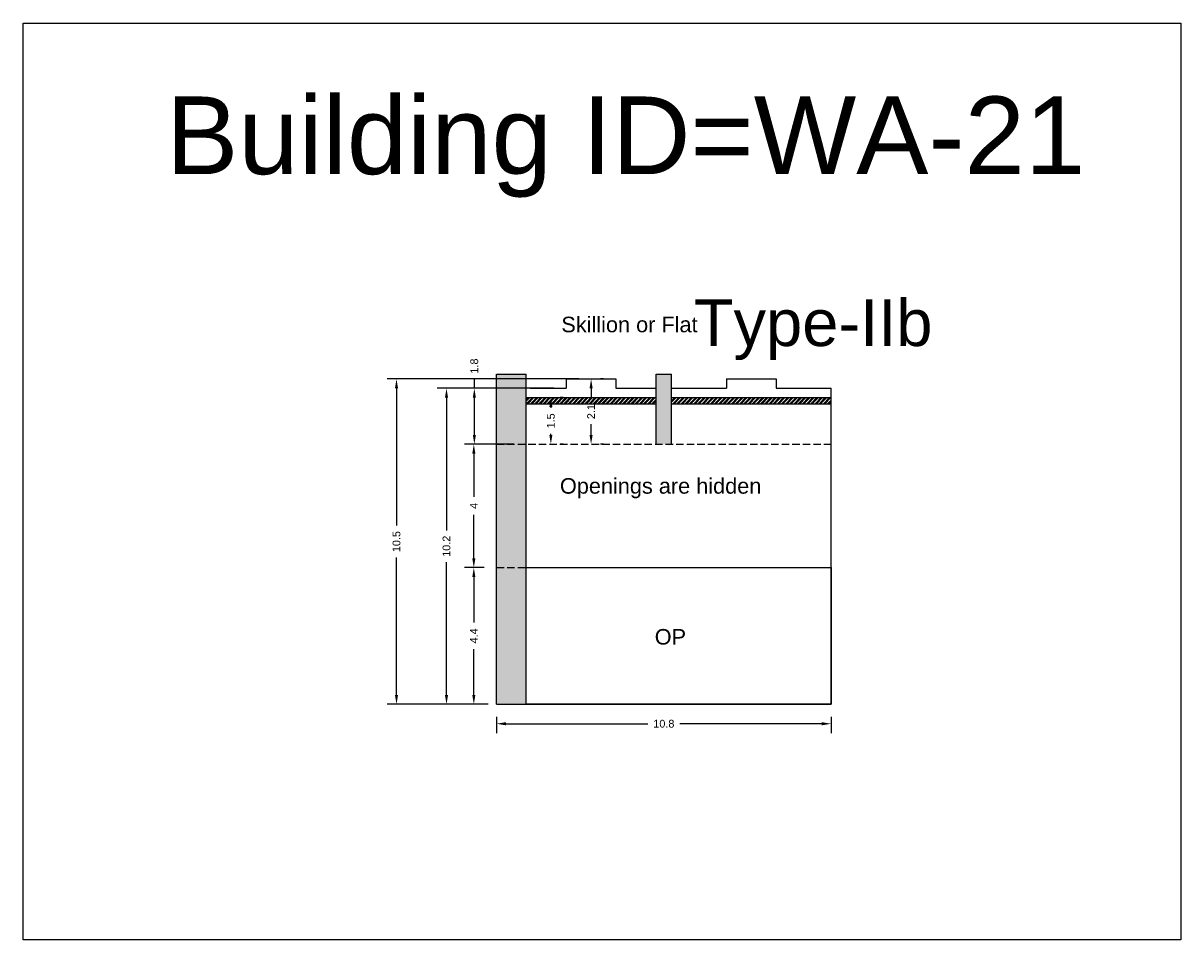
# Model space of a CAD drawing. Header units: metres. Extents: x 3416649 to 3417136, y -6712926 to -6712690.
# Tile 6 of 46: x 3416649 to 3416687, y -6712828 to -6712798. Entities that reach past the tile are written whole.
import ezdxf

# ---------------------------------------------------------------- set-up
doc = ezdxf.new("R2010")
doc.units = ezdxf.units.M
doc.linetypes.add('ACAD_ISO02W100', pattern=[15, 12, -3])
doc.layers.add('Dotted', color=7, linetype='ACAD_ISO02W100', plot=False)
doc.styles.get("Standard").update_dxf_attribs({"font": 'arial.ttf'})
doc.dimstyles.new('ISO-25', dxfattribs={"dimtxt": 0.25, "dimasz": 0.3, "dimexe": 0.3, "dimexo": 0.4, "dimgap": 0.2, "dimtad": 0, "dimdec": 1, "dimdsep": 46, "dimtxsty": 'Standard', "dimcen": 2.5, "dimadec": 0, "dimazin": 0, "dimtfac": 1, "dimtdec": 1, "dimtmove": 0, "dimatfit": 3, "dimfxl": 1, "dimarcsym": 0})

# ---------------------------------------------------------------- blocks, each defined once
blk = doc.blocks.new('*D167')
at = {"color": 0, "lineweight": -2, "transparency": 16777216}
for p, q in [((3416664.231, -6712811.888), (3416663.597, -6712811.888)), ((3416663.897, -6712812.188), (3416663.897, -6712813.586)), ((3416663.897, -6712815.558), (3416663.897, -6712814.159)), ((3416664.231, -6712815.858), (3416663.597, -6712815.858))]:
    blk.add_line(p, q, dxfattribs=at)
at = {"color": 0, "transparency": 16777216}
for points in [[(3416663.847, -6712812.188), (3416663.947, -6712812.188), (3416663.897, -6712811.888)], [(3416663.847, -6712815.558), (3416663.947, -6712815.558), (3416663.897, -6712815.858)]]:
    blk.add_solid(points, dxfattribs=at)
at = {"layer": 'Defpoints', "color": 0, "transparency": 16777216}
for p in [(3416663.897, -6712811.888), (3416664.631, -6712811.888), (3416664.631, -6712815.858)]:
    blk.add_point(p, dxfattribs=at)
at = {"color": 0, "transparency": 16777216, "insert": (3416663.897, -6712813.873), "char_height": 0.25, "attachment_point": 5, "rotation": 90}
blk.add_mtext('4', dxfattribs=at)
blk = doc.blocks.new('*D168')
at = {"color": 0, "lineweight": -2, "transparency": 16777216}
for p, q in [((3416664.231, -6712815.858), (3416663.597, -6712815.858)), ((3416663.897, -6712816.158), (3416663.897, -6712817.626)), ((3416663.897, -6712819.958), (3416663.897, -6712818.49)), ((3416664.231, -6712820.258), (3416663.597, -6712820.258))]:
    blk.add_line(p, q, dxfattribs=at)
at = {"color": 0, "transparency": 16777216}
for points in [[(3416663.847, -6712816.158), (3416663.947, -6712816.158), (3416663.897, -6712815.858)], [(3416663.847, -6712819.958), (3416663.947, -6712819.958), (3416663.897, -6712820.258)]]:
    blk.add_solid(points, dxfattribs=at)
at = {"layer": 'Defpoints', "color": 0, "transparency": 16777216}
for p in [(3416663.897, -6712815.858), (3416664.631, -6712815.858), (3416664.631, -6712820.258)]:
    blk.add_point(p, dxfattribs=at)
at = {"color": 0, "transparency": 16777216, "insert": (3416663.897, -6712818.058), "char_height": 0.25, "attachment_point": 5, "rotation": 90}
blk.add_mtext('4.4', dxfattribs=at)
blk = doc.blocks.new('*D169')
at = {"color": 0, "lineweight": -2, "transparency": 16777216}
for p, q in [((3416664.631, -6712820.658), (3416664.631, -6712821.186)), ((3416664.931, -6712820.886), (3416669.502, -6712820.886)), ((3416675.101, -6712820.886), (3416670.529, -6712820.886)), ((3416675.401, -6712820.658), (3416675.401, -6712821.186))]:
    blk.add_line(p, q, dxfattribs=at)
at = {"color": 0, "transparency": 16777216}
for points in [[(3416664.931, -6712820.836), (3416664.931, -6712820.936), (3416664.631, -6712820.886)], [(3416675.101, -6712820.836), (3416675.101, -6712820.936), (3416675.401, -6712820.886)]]:
    blk.add_solid(points, dxfattribs=at)
at = {"layer": 'Defpoints', "color": 0, "transparency": 16777216}
for p in [(3416664.631, -6712820.258), (3416675.401, -6712820.258), (3416675.401, -6712820.886)]:
    blk.add_point(p, dxfattribs=at)
at = {"color": 0, "transparency": 16777216, "insert": (3416670.016, -6712820.886), "char_height": 0.25, "attachment_point": 5}
blk.add_mtext('10.8', dxfattribs=at)
blk = doc.blocks.new('*D170')
at = {"color": 0, "lineweight": -2, "transparency": 16777216}
for p, q in [((3416663.914, -6712810.088), (3416663.914, -6712809.788)), ((3416665.403, -6712810.088), (3416663.614, -6712810.088)), ((3416663.914, -6712811.588), (3416663.914, -6712810.388)), ((3416665.181, -6712811.888), (3416663.614, -6712811.888))]:
    blk.add_line(p, q, dxfattribs=at)
at = {"color": 0, "transparency": 16777216}
for points in [[(3416663.864, -6712810.388), (3416663.964, -6712810.388), (3416663.914, -6712810.088)], [(3416663.864, -6712811.588), (3416663.964, -6712811.588), (3416663.914, -6712811.888)]]:
    blk.add_solid(points, dxfattribs=at)
at = {"layer": 'Defpoints', "color": 0, "transparency": 16777216}
for p in [(3416663.914, -6712810.088), (3416665.803, -6712810.088), (3416665.581, -6712811.888)]:
    blk.add_point(p, dxfattribs=at)
at = {"color": 0, "transparency": 16777216, "insert": (3416663.914, -6712809.372), "char_height": 0.25, "attachment_point": 5, "rotation": 90}
blk.add_mtext('1.8', dxfattribs=at)
blk = doc.blocks.new('*D171')
at = {"color": 0, "lineweight": -2, "transparency": 16777216}
for p, q in [((3416666.473, -6712810.088), (3416662.717, -6712810.088)), ((3416663.017, -6712810.388), (3416663.017, -6712814.661)), ((3416663.017, -6712819.958), (3416663.017, -6712815.684)), ((3416664.356, -6712820.258), (3416662.717, -6712820.258))]:
    blk.add_line(p, q, dxfattribs=at)
at = {"color": 0, "transparency": 16777216}
for points in [[(3416662.967, -6712810.388), (3416663.067, -6712810.388), (3416663.017, -6712810.088)], [(3416662.967, -6712819.958), (3416663.067, -6712819.958), (3416663.017, -6712820.258)]]:
    blk.add_solid(points, dxfattribs=at)
at = {"layer": 'Defpoints', "color": 0, "transparency": 16777216}
for p in [(3416663.017, -6712810.088), (3416666.873, -6712810.088), (3416664.756, -6712820.258)]:
    blk.add_point(p, dxfattribs=at)
at = {"color": 0, "transparency": 16777216, "insert": (3416663.017, -6712815.173), "char_height": 0.25, "attachment_point": 5, "rotation": 90}
blk.add_mtext('10.2', dxfattribs=at)
blk = doc.blocks.new('*D172')
at = {"color": 0, "lineweight": -2, "transparency": 16777216}
for p, q in [((3416666.778, -6712810.388), (3416666.678, -6712810.388)), ((3416666.378, -6712810.688), (3416666.378, -6712810.721)), ((3416666.378, -6712811.588), (3416666.378, -6712811.554)), ((3416666.778, -6712811.888), (3416666.678, -6712811.888))]:
    blk.add_line(p, q, dxfattribs=at)
at = {"color": 0, "transparency": 16777216}
for points in [[(3416666.328, -6712810.688), (3416666.428, -6712810.688), (3416666.378, -6712810.388)], [(3416666.328, -6712811.588), (3416666.428, -6712811.588), (3416666.378, -6712811.888)]]:
    blk.add_solid(points, dxfattribs=at)
at = {"layer": 'Defpoints', "color": 0, "transparency": 16777216}
for p in [(3416666.378, -6712810.388), (3416666.378, -6712810.388), (3416666.378, -6712811.888)]:
    blk.add_point(p, dxfattribs=at)
at = {"color": 0, "transparency": 16777216, "insert": (3416666.378, -6712811.138), "char_height": 0.25, "attachment_point": 5, "rotation": 90}
blk.add_mtext('1.5', dxfattribs=at)
blk = doc.blocks.new('*D173')
at = {"color": 0, "lineweight": -2, "transparency": 16777216}
for p, q in [((3416667.273, -6712809.788), (3416661.107, -6712809.788)), ((3416661.407, -6712810.088), (3416661.407, -6712814.509)), ((3416661.407, -6712819.958), (3416661.407, -6712815.537)), ((3416664.231, -6712820.258), (3416661.107, -6712820.258))]:
    blk.add_line(p, q, dxfattribs=at)
at = {"color": 0, "transparency": 16777216}
for points in [[(3416661.357, -6712810.088), (3416661.457, -6712810.088), (3416661.407, -6712809.788)], [(3416661.357, -6712819.958), (3416661.457, -6712819.958), (3416661.407, -6712820.258)]]:
    blk.add_solid(points, dxfattribs=at)
at = {"layer": 'Defpoints', "color": 0, "transparency": 16777216}
for p in [(3416661.407, -6712809.788), (3416667.673, -6712809.788), (3416664.631, -6712820.258)]:
    blk.add_point(p, dxfattribs=at)
at = {"color": 0, "transparency": 16777216, "insert": (3416661.407, -6712815.023), "char_height": 0.25, "attachment_point": 5, "rotation": 90}
blk.add_mtext('10.5', dxfattribs=at)
blk = doc.blocks.new('*D174')
at = {"color": 0, "lineweight": -2, "transparency": 16777216}
for p, q in [((3416668.073, -6712809.788), (3416667.973, -6712809.788)), ((3416667.673, -6712810.088), (3416667.673, -6712810.432)), ((3416667.673, -6712811.588), (3416667.673, -6712811.243)), ((3416668.073, -6712811.888), (3416667.973, -6712811.888))]:
    blk.add_line(p, q, dxfattribs=at)
at = {"color": 0, "transparency": 16777216}
for points in [[(3416667.623, -6712810.088), (3416667.723, -6712810.088), (3416667.673, -6712809.788)], [(3416667.623, -6712811.588), (3416667.723, -6712811.588), (3416667.673, -6712811.888)]]:
    blk.add_solid(points, dxfattribs=at)
at = {"layer": 'Defpoints', "color": 0, "transparency": 16777216}
for p in [(3416667.673, -6712809.788), (3416667.673, -6712811.888), (3416667.673, -6712811.888)]:
    blk.add_point(p, dxfattribs=at)
at = {"color": 0, "transparency": 16777216, "insert": (3416667.673, -6712810.838), "char_height": 0.25, "attachment_point": 5, "rotation": 90}
blk.add_mtext('2.1', dxfattribs=at)

msp = doc.modelspace()

# ---------------------------------------------------------------- hatches: boundary and pattern name
h = msp.add_hatch(color=256)
h.dxf.hatch_style = 1
h.paths.add_polyline_path([(3416670.266, -6712809.638), (3416669.766, -6712809.638), (3416669.766, -6712811.888), (3416670.266, -6712811.888)])
h.paths.add_polyline_path([(3416665.581, -6712809.638), (3416664.631, -6712809.638), (3416664.631, -6712811.888), (3416665.581, -6712811.888)])
h.paths.add_polyline_path([(3416665.581, -6712811.888), (3416664.631, -6712811.888), (3416664.631, -6712815.858), (3416665.581, -6712815.858)])
h.paths.add_polyline_path([(3416665.581, -6712815.858), (3416664.631, -6712815.858), (3416664.631, -6712820.258), (3416665.581, -6712820.258)])
h = msp.add_hatch()
h.set_pattern_fill('ANSI32', color=256, scale=0.01)
h.set_pattern_definition([(45, (-6.3114, 20.51896), (-0.067351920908, 0.067351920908), []), (45, (-6.2665, 20.51896), (-0.067351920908, 0.067351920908), [])])
h.paths.add_polyline_path([(3416675.401, -6712810.388), (3416670.266, -6712810.388), (3416670.266, -6712810.588), (3416675.401, -6712810.588)])
h.paths.add_polyline_path([(3416669.766, -6712810.388), (3416665.581, -6712810.388), (3416665.581, -6712810.588), (3416669.766, -6712810.588)])

# ---------------------------------------------------------------- linework, layer by layer
for points in [[(3416649.386, -6712798.335), (3416686.662, -6712798.335), (3416686.662, -6712827.842), (3416649.386, -6712827.842)], [(3416665.581, -6712815.858), (3416675.401, -6712815.858), (3416675.401, -6712820.258), (3416665.581, -6712820.258)]]:
    msp.add_lwpolyline(points, close=True)
for points in [[(3416664.631, -6712809.638), (3416665.581, -6712809.638)], [(3416664.631, -6712820.258), (3416664.631, -6712809.638)], [(3416665.581, -6712820.258), (3416665.581, -6712809.638)], [(3416666.873, -6712809.788), (3416668.473, -6712809.788)], [(3416666.873, -6712809.788), (3416666.873, -6712810.088)], [(3416668.473, -6712809.788), (3416668.473, -6712810.088)], [(3416669.766, -6712809.638), (3416670.266, -6712809.638)], [(3416669.766, -6712811.888), (3416669.766, -6712809.638)], [(3416670.266, -6712811.888), (3416670.266, -6712809.638)], [(3416672.033, -6712809.788), (3416673.633, -6712809.788)], [(3416672.033, -6712809.788), (3416672.033, -6712810.088)], [(3416673.633, -6712809.788), (3416673.633, -6712810.088)], [(3416665.706, -6712810.088), (3416666.873, -6712810.088)], [(3416668.473, -6712810.088), (3416669.766, -6712810.088)], [(3416670.266, -6712810.088), (3416672.033, -6712810.088)], [(3416673.633, -6712810.088), (3416675.401, -6712810.088)], [(3416675.401, -6712820.258), (3416675.401, -6712810.088)], [(3416665.581, -6712810.388), (3416669.766, -6712810.388)], [(3416670.266, -6712810.388), (3416675.401, -6712810.388)], [(3416665.581, -6712810.588), (3416669.766, -6712810.588)], [(3416670.266, -6712810.588), (3416675.401, -6712810.588)], [(3416664.631, -6712820.258), (3416675.401, -6712820.258)]]:
    msp.add_lwpolyline(points)
at = {"layer": 'Dotted', "ltscale": 0.02}
for points in [[(3416664.631, -6712811.888), (3416675.401, -6712811.888)], [(3416664.631, -6712815.858), (3416675.401, -6712815.858)]]:
    msp.add_lwpolyline(points, dxfattribs=at)

# ---------------------------------------------------------------- texts
at = {"attachment_point": 1}
for s, heights, insert, char_height in [('Building ID=WA-21', [0.517], (3416653.985, -6712800.695), 2.5), ('Type-IIb ', [0.517], (3416670.979, -6712807.228), 1.5), ('Skillion or Flat', [0], (3416666.715, -6712807.784), 0.5), ('Openings are hidden', [0], (3416666.67, -6712812.98), 0.5), ('OP', [0], (3416669.722, -6712817.837), 0.5)]:
    msp.add_mtext_dynamic_manual_height_columns(s, width=67.86454, gutter_width=12.5, heights=heights, dxfattribs=dict(at, insert=insert, char_height=char_height))

# ---------------------------------------------------------------- dimensions: what is measured, and where the dimension line sits
for base, p1, p2, picture, middle in [((3416663.914, -6712810.088), (3416665.581, -6712811.888), (3416665.803, -6712810.088), '*D170', (3416663.914, -6712809.372)), ((3416661.407, -6712809.788), (3416664.631, -6712820.258), (3416667.673, -6712809.788), '*D173', (3416661.407, -6712815.023)), ((3416667.673, -6712811.888), (3416667.673, -6712809.788), (3416667.673, -6712811.888), '*D174', (3416667.673, -6712810.838)), ((3416663.017, -6712810.088), (3416664.756, -6712820.258), (3416666.873, -6712810.088), '*D171', (3416663.017, -6712815.173)), ((3416663.897, -6712811.888), (3416664.631, -6712815.858), (3416664.631, -6712811.888), '*D167', (3416663.897, -6712813.873)), ((3416663.897, -6712815.858), (3416664.631, -6712820.258), (3416664.631, -6712815.858), '*D168', (3416663.897, -6712818.058))]:
    dim = msp.add_linear_dim(base=base, p1=p1, p2=p2, angle=90, dimstyle='ISO-25')
    dim.commit()
    dim.dimension.update_dxf_attribs({"geometry": picture, "text_midpoint": middle})
dim = msp.add_linear_dim(base=(3416666.378, -6712810.388), p1=(3416666.378, -6712811.888), p2=(3416666.378, -6712810.388), angle=90, dimstyle='ISO-25')
dim.commit()
dim.dimension.update_dxf_attribs({"geometry": '*D172', "text_midpoint": (3416666.378, -6712811.138), "dimtype": 160})
dim = msp.add_linear_dim(base=(3416675.401, -6712820.886), p1=(3416664.631, -6712820.258), p2=(3416675.401, -6712820.258), dimstyle='ISO-25')
dim.commit()
dim.dimension.update_dxf_attribs({"geometry": '*D169', "text_midpoint": (3416670.016, -6712820.886)})

doc.saveas('drawing.dxf')
